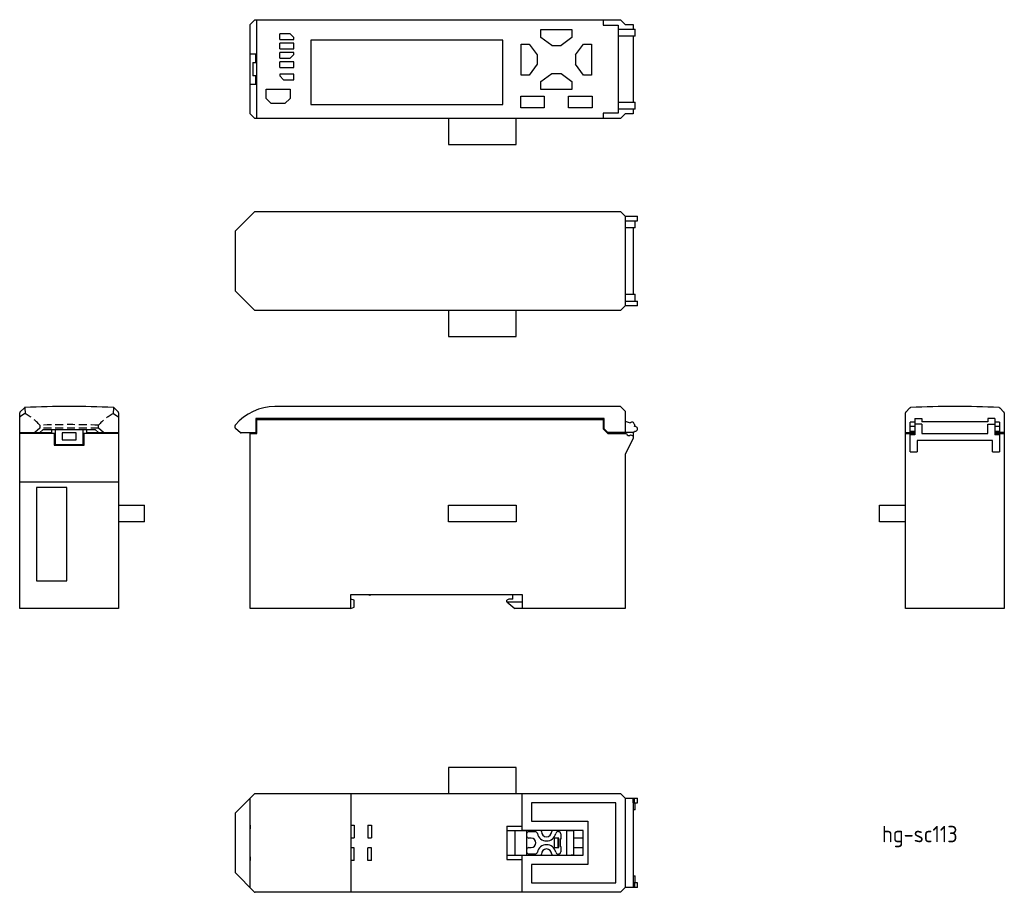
# Model space of a CAD drawing. Extents: x -27 to 183, y 470 to 656.
import ezdxf

# ---------------------------------------------------------------- set-up
doc = ezdxf.new("R2010")
doc.units = 0
doc.linetypes.add('HIDDEN', pattern=[2.516532, 1.677688, -0.838844])
doc.layers.get('0').update_dxf_attribs({"linetype": 'CONTINUOUS'})
doc.styles.get("Standard").update_dxf_attribs({"font": 'isocp.shx', "bigfont": 'extfont.shx'})

msp = doc.modelspace()

# ---------------------------------------------------------------- linework, layer by layer
for p, q in [((22.34, 654.85), (23.34, 655.85)), ((23.34, 655.85), (101.34, 655.85)), ((23.74, 634.75), (23.74, 655.85)), ((97.64, 655.85), (97.64, 654.7)), ((101.34, 655.85), (102.34, 654.85)), ((22.34, 635.75), (22.34, 654.85)), ((84.34, 653.75), (90.94, 653.75)), ((84.34, 652.05), (84.34, 653.75)), ((90.94, 653.75), (90.94, 652.05)), ((97.64, 654.7), (100.84, 654.7)), ((100.84, 654.7), (100.84, 635.9)), ((100.84, 653.85), (104.44, 653.85)), ((102.34, 654.85), (104.04, 654.85)), ((104.04, 654.85), (104.04, 653.85)), ((104.44, 652.35), (104.44, 653.85)), ((28.64, 651.65), (28.64, 652.85)), ((30.84, 652.85), (28.64, 652.85)), ((28.64, 651.65), (31.64, 651.65)), ((30.84, 652.85), (31.64, 652.05)), ((31.64, 651.65), (31.64, 652.05)), ((35.24, 651.45), (35.24, 637.75)), ((76.24, 651.45), (35.24, 651.45)), ((76.24, 637.75), (76.24, 651.45)), ((86.64, 650.35), (84.34, 652.05)), ((90.94, 652.05), (88.64, 650.35)), ((104.44, 652.35), (100.84, 652.35)), ((104.04, 652.35), (104.04, 638.25)), ((31.64, 650.85), (28.64, 650.85)), ((28.64, 649.65), (28.64, 650.85)), ((28.64, 649.65), (31.64, 649.65)), ((31.64, 648.85), (28.64, 648.85)), ((28.64, 647.65), (28.64, 648.85)), ((31.64, 649.65), (31.64, 650.85)), ((31.64, 648.45), (31.64, 648.85)), ((80.14, 650.65), (81.84, 650.65)), ((80.14, 644.05), (80.14, 650.65)), ((81.84, 650.65), (83.54, 648.35)), ((86.64, 650.35), (88.64, 650.35)), ((91.74, 648.35), (93.44, 650.65)), ((93.44, 650.65), (95.14, 650.65)), ((95.14, 650.65), (95.14, 644.05)), ((23.54, 648.5), (22.34, 648.5)), ((22.94, 646.75), (22.94, 643.85)), ((22.94, 646.75), (23.54, 646.75)), ((23.54, 646.75), (23.54, 648.5)), ((28.64, 647.65), (30.84, 647.65)), ((31.64, 646.85), (28.64, 646.85)), ((28.64, 645.65), (28.64, 646.85)), ((31.64, 648.45), (30.84, 647.65)), ((31.64, 645.65), (31.64, 646.85)), ((83.54, 648.35), (83.54, 646.35)), ((91.74, 648.35), (91.74, 646.35)), ((28.64, 645.65), (31.64, 645.65)), ((83.54, 646.35), (81.84, 644.05)), ((93.44, 644.05), (91.74, 646.35)), ((23.54, 643.85), (22.94, 643.85)), ((23.54, 642.1), (23.54, 643.85)), ((31.64, 644.25), (28.64, 644.25)), ((28.64, 644.25), (28.64, 643.85)), ((29.44, 643.05), (28.64, 643.85)), ((29.44, 643.05), (31.64, 643.05)), ((31.64, 643.05), (31.64, 644.25)), ((81.84, 644.05), (80.14, 644.05)), ((84.34, 642.65), (86.64, 644.35)), ((84.34, 640.95), (84.34, 642.65)), ((86.64, 644.35), (88.64, 644.35)), ((88.64, 644.35), (90.94, 642.65)), ((90.94, 642.65), (90.94, 640.95)), ((95.14, 644.05), (93.44, 644.05)), ((22.34, 642.1), (23.54, 642.1)), ((25.74, 641.05), (30.84, 641.05)), ((25.74, 639.03), (25.74, 641.05)), ((30.84, 641.05), (30.84, 639.03)), ((90.94, 640.95), (84.34, 640.95)), ((26.82, 637.95), (25.74, 639.03)), ((30.84, 639.03), (29.75, 637.95)), ((80.04, 637.05), (80.04, 639.55)), ((80.04, 639.55), (85.04, 639.55)), ((85.04, 639.55), (85.04, 637.05)), ((90.24, 639.55), (95.24, 639.55)), ((90.24, 637.05), (90.24, 639.55)), ((95.24, 639.55), (95.24, 637.05)), ((29.75, 637.95), (26.82, 637.95)), ((35.24, 637.75), (76.24, 637.75)), ((85.04, 637.05), (80.04, 637.05)), ((95.24, 637.05), (90.24, 637.05)), ((100.84, 638.25), (104.44, 638.25)), ((104.44, 636.75), (100.84, 636.75)), ((104.04, 636.75), (104.04, 635.75)), ((104.44, 636.75), (104.44, 638.25)), ((23.34, 634.75), (22.34, 635.75)), ((101.34, 634.75), (23.34, 634.75)), ((64.64, 634.75), (64.64, 629.2)), ((79.04, 629.2), (79.04, 634.75)), ((100.84, 635.9), (97.64, 635.9)), ((97.64, 635.9), (97.64, 634.75)), ((102.34, 635.75), (101.34, 634.75)), ((104.04, 635.75), (102.34, 635.75)), ((64.64, 629.2), (79.04, 629.2)), ((23.34, 614.92), (19.14, 610.72)), ((23.34, 614.92), (101.34, 614.92)), ((102.34, 613.92), (101.34, 614.92)), ((102.34, 613.92), (104.94, 613.92)), ((102.34, 613.92), (102.34, 594.82)), ((104.94, 612.92), (104.94, 613.92)), ((104.44, 611.42), (102.33, 611.42)), ((102.34, 612.92), (104.94, 612.92)), ((104.04, 611.42), (104.04, 597.32)), ((104.44, 611.42), (104.44, 612.92)), ((19.14, 610.72), (19.14, 598.02)), ((19.14, 598.02), (23.34, 593.82)), ((102.33, 597.32), (104.44, 597.32)), ((102.34, 597.32), (102.34, 597.32)), ((104.44, 595.82), (104.44, 597.32)), ((101.34, 593.82), (102.34, 594.82)), ((102.34, 595.82), (104.94, 595.82)), ((104.94, 594.82), (102.34, 594.82)), ((104.94, 594.82), (104.94, 595.82)), ((101.34, 593.82), (23.34, 593.82)), ((64.64, 593.82), (64.64, 588.27)), ((79.04, 588.27), (79.04, 593.82)), ((64.64, 588.27), (79.04, 588.27)), ((101.33, 573.37), (27.63, 573.37)), ((102.33, 572.37), (101.33, 573.37)), ((-26.81, 530.28), (-26.81, 571.99)), ((-25.81, 573.08), (-26.75, 572.13)), ((-6.69, 573.05), (-6.71, 573.08)), ((-5.77, 572.13), (-6.69, 573.05)), ((-5.71, 571.99), (-5.71, 530.28)), ((102.33, 572.37), (102.33, 567.77)), ((162.06, 530.28), (162.06, 571.99)), ((162.14, 572.15), (162.12, 572.13)), ((162.14, 572.15), (163.04, 573.05)), ((163.04, 573.05), (163.06, 573.08)), ((182.15, 573.08), (182.18, 573.05)), ((182.18, 573.05), (183.08, 572.15)), ((183.1, 572.13), (183.08, 572.15)), ((183.16, 571.99), (183.16, 530.28)), ((19.14, 568.82), (19.14, 569.28)), ((23.54, 570.77), (23.54, 567.71)), ((97.84, 570.77), (23.54, 570.77)), ((23.74, 570.58), (97.64, 570.58)), ((23.74, 567.58), (23.74, 570.58)), ((97.64, 570.58), (97.64, 568.58)), ((97.84, 568.57), (97.84, 570.77)), ((102.33, 570.22), (103.4, 569.84)), ((104.28, 569.52), (104.28, 569.12)), ((164.06, 570.02), (163.06, 570.02)), ((163.06, 567.78), (163.06, 570.02)), ((164.06, 569.08), (163.06, 569.08)), ((164.06, 570.77), (164.06, 567.28)), ((164.06, 570.77), (165.56, 570.77)), ((165.56, 569.58), (164.06, 569.58)), ((165.56, 570.77), (165.56, 570.07)), ((179.66, 570.07), (165.56, 570.07)), ((165.56, 570.07), (165.56, 570.07)), ((179.66, 570.07), (165.56, 570.07)), ((165.56, 569.58), (165.56, 567.58)), ((181.16, 570.77), (179.66, 570.77)), ((179.66, 570.77), (179.66, 570.07)), ((179.66, 570.07), (179.66, 570.07)), ((179.66, 567.58), (179.66, 569.58)), ((179.66, 569.58), (181.16, 569.58)), ((181.16, 570.77), (181.16, 567.28)), ((182.16, 570.02), (181.16, 570.02)), ((182.16, 569.08), (181.16, 569.08)), ((182.16, 570.02), (182.16, 567.78)), ((-20.06, 567.71), (-26.81, 567.71)), ((-19.26, 567.58), (-26.81, 567.58)), ((-22.62, 567.76), (-21.82, 568.43)), ((-21.82, 568.43), (-10.7, 568.43)), ((-20.06, 568.43), (-20.06, 567.71)), ((-19.46, 567.58), (-19.46, 565.08)), ((-19.26, 568.43), (-19.26, 565.21)), ((-14.76, 567.71), (-17.76, 567.71)), ((-17.76, 567.71), (-17.76, 566.21)), ((-14.76, 566.21), (-14.76, 567.71)), ((-13.26, 565.21), (-13.26, 568.43)), ((-5.71, 567.58), (-13.26, 567.58)), ((-13.06, 565.08), (-13.06, 567.58)), ((-12.46, 567.91), (-12.46, 568.43)), ((-12.46, 567.71), (-12.46, 567.91)), ((-5.71, 567.71), (-12.46, 567.71)), ((-10.7, 568.43), (-9.9, 567.76)), ((20.28, 567.76), (19.21, 568.67)), ((23.54, 567.71), (20.41, 567.71)), ((22.34, 530.28), (22.34, 567.71)), ((22.34, 567.58), (23.74, 567.58)), ((97.64, 568.58), (98.64, 567.58)), ((98.64, 567.77), (97.84, 568.57)), ((104.04, 567.78), (98.64, 567.77)), ((98.64, 567.58), (102.6, 567.58)), ((103.46, 567.29), (104.04, 567.08)), ((104.04, 567.78), (104.04, 566.58)), ((162.06, 567.77), (164.06, 567.77)), ((162.06, 567.58), (164.06, 567.58)), ((163.06, 568.08), (164.06, 568.08)), ((163.06, 567.78), (163.06, 567.77)), ((163.06, 567.77), (163.06, 567.77)), ((163.06, 563.7), (163.06, 567.58)), ((164.06, 567.28), (163.06, 567.28)), ((165.56, 567.58), (179.66, 567.58)), ((181.16, 568.08), (182.16, 568.08)), ((183.16, 567.77), (181.16, 567.77)), ((181.16, 567.58), (183.16, 567.58)), ((182.16, 567.28), (181.16, 567.28)), ((182.16, 567.77), (182.16, 567.78)), ((182.16, 567.77), (182.16, 567.77)), ((182.16, 567.58), (182.16, 563.7)), ((-19.46, 565.08), (-13.06, 565.08)), ((-19.26, 565.21), (-13.26, 565.21)), ((-17.76, 566.21), (-14.76, 566.21)), ((-17.76, 566.21), (-14.76, 566.21)), ((104.04, 566.58), (102.34, 563.08)), ((180.66, 566.08), (164.56, 566.08)), ((164.56, 566.08), (164.56, 563.7)), ((180.66, 563.7), (180.66, 566.08)), ((102.34, 563.08), (102.34, 530.28)), ((163.06, 563.7), (164.56, 563.7)), ((180.66, 563.7), (182.16, 563.7)), ((-26.81, 557.28), (-5.71, 557.28)), ((-16.76, 556.08), (-23.26, 556.08)), ((-23.26, 556.08), (-23.26, 536.18)), ((-16.76, 536.18), (-16.76, 556.08)), ((-5.71, 552.28), (-0.16, 552.28)), ((-0.16, 548.78), (-0.16, 552.28)), ((64.64, 552.28), (79.04, 552.28)), ((64.64, 548.78), (64.64, 552.28)), ((79.04, 552.28), (79.04, 548.78)), ((156.51, 548.78), (156.51, 552.28)), ((156.51, 552.28), (162.06, 552.28)), ((-0.16, 548.78), (-5.71, 548.78)), ((79.04, 548.78), (64.64, 548.78)), ((162.06, 548.78), (156.51, 548.78)), ((-23.26, 536.18), (-16.76, 536.18)), ((43.84, 530.28), (43.84, 533.28)), ((43.84, 533.28), (80.34, 533.28)), ((44.54, 532.08), (43.84, 532.28)), ((44.54, 530.58), (44.54, 532.08)), ((77.49, 532.28), (77.09, 532.08)), ((77.09, 531.68), (77.09, 532.08)), ((77.09, 531.68), (80.34, 531.68)), ((77.09, 531.68), (78.76, 530.28)), ((78.34, 532.28), (77.49, 532.28)), ((78.34, 532.28), (78.34, 533.28)), ((80.34, 533.28), (80.34, 530.28)), ((-5.71, 530.28), (-26.81, 530.28)), ((43.84, 530.28), (22.34, 530.28)), ((43.84, 530.28), (44.54, 530.58)), ((102.34, 530.28), (78.76, 530.28)), ((183.16, 530.28), (162.06, 530.28)), ((79.04, 496.39), (64.64, 496.39)), ((64.64, 496.39), (64.64, 490.84)), ((79.04, 490.84), (79.04, 496.39)), ((19.14, 486.64), (23.34, 490.84)), ((22.34, 470.82), (22.34, 489.76)), ((23.34, 490.84), (101.34, 490.84)), ((43.84, 490.84), (43.84, 469.74)), ((80.34, 482.94), (80.34, 490.84)), ((101.34, 490.84), (102.34, 489.84)), ((102.34, 489.84), (104.94, 489.84)), ((102.34, 489.84), (102.34, 470.74)), ((104.04, 489.84), (104.04, 470.74)), ((104.04, 488.84), (104.04, 489.64)), ((104.31, 488.84), (104.31, 489.84)), ((104.94, 488.84), (104.94, 489.84)), ((82.34, 488.84), (82.34, 484.94)), ((100.34, 488.84), (82.34, 488.84)), ((100.34, 471.74), (100.34, 488.84)), ((104.04, 488.84), (104.04, 488.84)), ((104.04, 488.84), (104.94, 488.84)), ((104.44, 487.34), (104.04, 487.34)), ((104.44, 487.34), (104.44, 488.84)), ((19.14, 486.64), (19.14, 473.94)), ((22.34, 484.09), (22.34, 484.09)), ((22.34, 483.89), (22.34, 483.49)), ((22.34, 483.29), (22.34, 483.29)), ((43.84, 484.09), (44.54, 484.09)), ((44.54, 484.09), (44.54, 481.39)), ((47.44, 484.09), (47.44, 481.39)), ((47.44, 484.09), (48.23, 484.09)), ((48.23, 484.09), (48.23, 481.39)), ((77.09, 483.84), (77.09, 476.74)), ((77.09, 483.84), (80.34, 483.84)), ((93.34, 482.94), (80.34, 482.94)), ((82.34, 484.94), (94.34, 484.94)), ((91.29, 482.94), (91.29, 477.64)), ((93.34, 477.64), (93.34, 482.94)), ((94.34, 484.94), (94.34, 475.64)), ((43.84, 481.39), (44.54, 481.39)), ((47.44, 481.39), (48.23, 481.39)), ((77.09, 482.89), (81.29, 482.89)), ((78.76, 482.89), (78.76, 477.69)), ((81.29, 482.89), (81.29, 477.69)), ((81.79, 482.69), (83.09, 482.69)), ((82.29, 481.29), (81.79, 481.29)), ((84.44, 482.69), (84.44, 482.69)), ((86.64, 482.69), (86.64, 482.69)), ((87.14, 481.29), (87.14, 479.29)), ((88.14, 481.29), (87.14, 481.29)), ((87.94, 481.29), (87.94, 479.29)), ((87.99, 482.69), (88.09, 482.69)), ((88.14, 479.29), (88.14, 481.29)), ((88.44, 481.05), (88.44, 479.53)), ((88.59, 481.05), (88.44, 481.05)), ((88.59, 482.19), (88.59, 481.05)), ((89.79, 482.89), (90.79, 482.89)), ((89.79, 482.89), (89.79, 477.69)), ((90.79, 482.89), (91.29, 482.89)), ((93.34, 481.29), (91.29, 481.29)), ((44.54, 479.19), (43.84, 479.19)), ((44.54, 476.49), (44.54, 479.19)), ((47.44, 476.49), (47.44, 479.19)), ((48.23, 479.19), (47.44, 479.19)), ((48.23, 476.49), (48.23, 479.19)), ((81.79, 479.29), (82.29, 479.29)), ((87.14, 479.29), (88.14, 479.29)), ((88.59, 479.53), (88.44, 479.53)), ((88.59, 479.53), (88.59, 478.39)), ((91.29, 479.29), (93.34, 479.29)), ((22.34, 477.29), (22.34, 477.29)), ((22.34, 477.09), (22.34, 476.69)), ((77.09, 477.69), (81.29, 477.69)), ((77.09, 476.74), (80.34, 476.74)), ((80.34, 469.74), (80.34, 477.64)), ((80.34, 477.64), (93.34, 477.64)), ((83.09, 477.89), (81.79, 477.89)), ((84.44, 477.89), (84.44, 477.89)), ((86.64, 477.89), (86.64, 477.89)), ((88.09, 477.89), (87.99, 477.89)), ((89.79, 477.69), (90.79, 477.69)), ((91.29, 477.69), (90.79, 477.69)), ((22.34, 476.49), (22.34, 476.49)), ((44.54, 476.49), (43.84, 476.49)), ((48.23, 476.49), (47.44, 476.49)), ((82.34, 475.64), (82.34, 471.74)), ((94.34, 475.64), (82.34, 475.64)), ((23.28, 469.8), (19.14, 473.94)), ((104.04, 473.24), (104.44, 473.24)), ((104.44, 471.74), (104.44, 473.24)), ((82.34, 471.74), (100.34, 471.74)), ((102.34, 470.74), (101.34, 469.74)), ((104.94, 470.74), (102.34, 470.74)), ((104.94, 471.74), (104.04, 471.74)), ((104.31, 471.74), (104.31, 470.74)), ((104.94, 470.74), (104.94, 471.74)), ((101.34, 469.74), (23.42, 469.74))]:
    msp.add_line(p, q)
at = {"color": 2, "linetype": 'HIDDEN'}
for p, q in [((-25.8, 571.76), (-26.75, 571.18)), ((-25.68, 573.13), (-25.67, 571.81)), ((-6.84, 573.13), (-6.85, 571.81)), ((-6.72, 571.76), (-5.77, 571.18)), ((-22.53, 569.37), (-22.53, 568.73)), ((-9.99, 568.73), (-9.99, 569.37)), ((-22.53, 568.73), (-23.6, 567.82)), ((-9.99, 568.73), (-22.53, 568.73)), ((-8.92, 567.82), (-9.99, 568.73))]:
    msp.add_line(p, q, dxfattribs=at)
for points in [[(104.04, 488.84, 0), (104.04, 488.84, 0), (104.04, 488.84, 0), (104.04, 488.84, 0), (104.04, 488.84, 0), (104.04, 488.84, 0), (104.04, 488.84, 0), (104.05, 488.84, 0), (104.05, 488.84, 0), (104.05, 488.84, 0), (104.05, 488.84, 0), (104.05, 488.84, 0), (104.05, 488.84, 0), (104.05, 488.84, 0), (104.05, 488.84, 0), (104.06, 488.84, 0), (104.06, 488.84, 0), (104.06, 488.84, 0), (104.06, 488.84, 0), (104.06, 488.84, 0), (104.06, 488.84, 0), (104.06, 488.84, 0), (104.06, 488.84, 0), (104.06, 488.84, 0), (104.06, 488.84, 0), (104.07, 488.84, 0), (104.07, 488.84, 0), (104.07, 488.84, 0), (104.07, 488.84, 0), (104.07, 488.84, 0), (104.07, 488.84, 0), (104.07, 488.84, 0), (104.07, 488.84, 0), (104.08, 488.84, 0), (104.08, 488.84, 0), (104.08, 488.84, 0), (104.08, 488.84, 0), (104.08, 488.84, 0), (104.08, 488.84, 0), (104.08, 488.84, 0), (104.08, 488.84, 0), (104.08, 488.84, 0), (104.09, 488.84, 0), (104.09, 488.84, 0), (104.09, 488.84, 0), (104.09, 488.84, 0), (104.09, 488.84, 0), (104.09, 488.84, 0), (104.09, 488.84, 0), (104.09, 488.84, 0), (104.09, 488.84, 0), (104.1, 488.84, 0), (104.1, 488.84, 0), (104.1, 488.84, 0), (104.1, 488.84, 0), (104.1, 488.84, 0), (104.1, 488.84, 0), (104.1, 488.84, 0), (104.1, 488.84, 0), (104.11, 488.84, 0), (104.11, 488.84, 0), (104.11, 488.84, 0), (104.11, 488.84, 0), (104.11, 488.84, 0), (104.11, 488.84, 0), (104.11, 488.84, 0), (104.11, 488.84, 0), (104.11, 488.84, 0), (104.11, 488.84, 0), (104.11, 488.84, 0), (104.12, 488.84, 0), (104.12, 488.84, 0), (104.12, 488.84, 0), (104.12, 488.84, 0), (104.12, 488.84, 0), (104.12, 488.84, 0), (104.12, 488.84, 0), (104.12, 488.84, 0), (104.12, 488.84, 0), (104.13, 488.84, 0), (104.13, 488.84, 0), (104.13, 488.84, 0), (104.13, 488.84, 0), (104.13, 488.84, 0), (104.13, 488.84, 0), (104.13, 488.84, 0), (104.13, 488.84, 0), (104.13, 488.84, 0), (104.14, 488.84, 0), (104.14, 488.84, 0), (104.14, 488.84, 0), (104.14, 488.84, 0), (104.14, 488.84, 0), (104.14, 488.84, 0), (104.14, 488.84, 0), (104.14, 488.84, 0), (104.14, 488.84, 0), (104.14, 488.84, 0), (104.14, 488.84, 0), (104.14, 488.84, 0), (104.15, 488.84, 0), (104.15, 488.84, 0), (104.15, 488.84, 0), (104.15, 488.84, 0), (104.15, 488.84, 0), (104.15, 488.84, 0), (104.15, 488.84, 0), (104.15, 488.84, 0), (104.15, 488.84, 0), (104.16, 488.84, 0), (104.16, 488.84, 0), (104.16, 488.84, 0), (104.16, 488.84, 0), (104.16, 488.84, 0), (104.16, 488.84, 0), (104.16, 488.84, 0), (104.16, 488.84, 0), (104.16, 488.84, 0), (104.16, 488.84, 0), (104.16, 488.84, 0), (104.16, 488.84, 0), (104.17, 488.84, 0), (104.17, 488.84, 0), (104.17, 488.84, 0), (104.17, 488.84, 0), (104.17, 488.84, 0), (104.17, 488.84, 0), (104.17, 488.84, 0), (104.17, 488.84, 0), (104.17, 488.84, 0), (104.17, 488.84, 0), (104.17, 488.84, 0), (104.17, 488.84, 0), (104.17, 488.84, 0), (104.18, 488.84, 0), (104.18, 488.84, 0), (104.18, 488.84, 0), (104.18, 488.84, 0), (104.18, 488.84, 0), (104.18, 488.84, 0), (104.18, 488.84, 0), (104.18, 488.84, 0), (104.18, 488.84, 0), (104.18, 488.84, 0), (104.18, 488.84, 0), (104.18, 488.84, 0), (104.19, 488.84, 0), (104.19, 488.84, 0), (104.19, 488.84, 0), (104.19, 488.84, 0), (104.19, 488.84, 0), (104.19, 488.84, 0), (104.19, 488.84, 0), (104.19, 488.84, 0), (104.19, 488.84, 0), (104.19, 488.84, 0), (104.19, 488.84, 0), (104.19, 488.84, 0), (104.19, 488.84, 0), (104.19, 488.84, 0), (104.19, 488.84, 0), (104.19, 488.84, 0), (104.2, 488.84, 0), (104.2, 488.84, 0), (104.2, 488.84, 0), (104.2, 488.84, 0), (104.2, 488.84, 0), (104.2, 488.84, 0), (104.2, 488.84, 0), (104.2, 488.84, 0), (104.2, 488.84, 0), (104.2, 488.84, 0), (104.2, 488.84, 0), (104.2, 488.84, 0), (104.2, 488.84, 0), (104.2, 488.84, 0), (104.2, 488.84, 0), (104.2, 488.84, 0), (104.21, 488.84, 0), (104.21, 488.84, 0), (104.21, 488.84, 0), (104.21, 488.84, 0), (104.21, 488.84, 0), (104.21, 488.84, 0), (104.21, 488.84, 0), (104.21, 488.84, 0), (104.21, 488.84, 0), (104.21, 488.84, 0), (104.21, 488.84, 0), (104.21, 488.84, 0), (104.21, 488.84, 0), (104.21, 488.84, 0), (104.21, 488.84, 0), (104.21, 488.84, 0), (104.21, 488.84, 0), (104.22, 488.84, 0), (104.22, 488.84, 0), (104.22, 488.84, 0), (104.22, 488.84, 0), (104.22, 488.84, 0), (104.22, 488.84, 0), (104.22, 488.84, 0), (104.22, 488.84, 0), (104.22, 488.84, 0), (104.22, 488.84, 0), (104.22, 488.84, 0), (104.22, 488.84, 0), (104.22, 488.84, 0), (104.22, 488.84, 0), (104.22, 488.84, 0), (104.22, 488.84, 0), (104.22, 488.84, 0), (104.22, 488.84, 0), (104.22, 488.84, 0), (104.22, 488.84, 0), (104.22, 488.84, 0), (104.22, 488.84, 0), (104.22, 488.84, 0), (104.22, 488.84, 0), (104.22, 488.84, 0), (104.22, 488.84, 0), (104.22, 488.84, 0), (104.23, 488.84, 0), (104.23, 488.84, 0), (104.23, 488.84, 0), (104.23, 488.84, 0), (104.23, 488.84, 0), (104.23, 488.84, 0), (104.23, 488.84, 0), (104.23, 488.84, 0), (104.23, 488.84, 0), (104.23, 488.84, 0), (104.23, 488.84, 0), (104.23, 488.84, 0), (104.23, 488.84, 0), (104.23, 488.84, 0), (104.23, 488.84, 0), (104.23, 488.84, 0), (104.23, 488.84, 0), (104.23, 488.84, 0), (104.23, 488.84, 0), (104.23, 488.84, 0), (104.23, 488.84, 0), (104.23, 488.84, 0), (104.23, 488.84, 0), (104.23, 488.84, 0), (104.23, 488.84, 0), (104.23, 488.84, 0), (104.23, 488.84, 0), (104.23, 488.84, 0), (104.23, 488.84, 0), (104.23, 488.84, 0), (104.23, 488.84, 0), (104.23, 488.84, 0), (104.23, 488.84, 0), (104.23, 488.84, 0), (104.23, 488.84, 0), (104.23, 488.84, 0), (104.23, 488.84, 0), (104.23, 488.84, 0), (104.23, 488.84, 0), (104.23, 488.84, 0), (104.23, 488.84, 0), (104.23, 488.84, 0), (104.24, 488.84, 0), (104.24, 488.84, 0), (104.24, 488.84, 0), (104.24, 488.84, 0), (104.24, 488.84, 0), (104.24, 488.84, 0), (104.24, 488.84, 0), (104.24, 488.84, 0), (104.24, 488.84, 0), (104.24, 488.84, 0), (104.24, 488.84, 0), (104.24, 488.84, 0), (104.24, 488.84, 0), (104.24, 488.84, 0), (104.24, 488.84, 0), (104.24, 488.84, 0), (104.24, 488.84, 0), (104.24, 488.84, 0), (104.24, 488.84, 0), (104.24, 488.84, 0), (104.24, 488.84, 0), (104.24, 488.84, 0), (104.24, 488.84, 0), (104.24, 488.84, 0)], [(104.24, 471.74, 0), (104.24, 471.74, 0), (104.24, 471.74, 0), (104.24, 471.74, 0), (104.24, 471.74, 0), (104.24, 471.74, 0), (104.24, 471.74, 0), (104.24, 471.74, 0), (104.24, 471.74, 0), (104.24, 471.74, 0), (104.24, 471.74, 0), (104.24, 471.74, 0), (104.24, 471.74, 0), (104.24, 471.74, 0), (104.24, 471.74, 0), (104.24, 471.74, 0), (104.24, 471.74, 0), (104.24, 471.74, 0), (104.24, 471.74, 0), (104.24, 471.74, 0), (104.24, 471.74, 0), (104.24, 471.74, 0), (104.24, 471.74, 0), (104.24, 471.74, 0), (104.24, 471.74, 0), (104.24, 471.74, 0), (104.24, 471.74, 0), (104.23, 471.74, 0), (104.23, 471.74, 0), (104.23, 471.74, 0), (104.23, 471.74, 0), (104.23, 471.74, 0), (104.23, 471.74, 0), (104.23, 471.74, 0), (104.23, 471.74, 0), (104.23, 471.74, 0), (104.23, 471.74, 0), (104.23, 471.74, 0), (104.23, 471.74, 0), (104.23, 471.74, 0), (104.23, 471.74, 0), (104.23, 471.74, 0), (104.23, 471.74, 0), (104.23, 471.74, 0), (104.23, 471.74, 0), (104.23, 471.74, 0), (104.23, 471.74, 0), (104.23, 471.74, 0), (104.23, 471.74, 0), (104.23, 471.74, 0), (104.23, 471.74, 0), (104.23, 471.74, 0), (104.23, 471.74, 0), (104.23, 471.74, 0), (104.23, 471.74, 0), (104.23, 471.74, 0), (104.23, 471.74, 0), (104.23, 471.74, 0), (104.23, 471.74, 0), (104.23, 471.74, 0), (104.23, 471.74, 0), (104.23, 471.74, 0), (104.23, 471.74, 0), (104.23, 471.74, 0), (104.23, 471.74, 0), (104.23, 471.74, 0), (104.23, 471.74, 0), (104.23, 471.74, 0), (104.23, 471.74, 0), (104.23, 471.74, 0), (104.23, 471.74, 0), (104.23, 471.74, 0), (104.22, 471.74, 0), (104.22, 471.74, 0), (104.22, 471.74, 0), (104.22, 471.74, 0), (104.22, 471.74, 0), (104.22, 471.74, 0), (104.22, 471.74, 0), (104.22, 471.74, 0), (104.22, 471.74, 0), (104.22, 471.74, 0), (104.22, 471.74, 0), (104.22, 471.74, 0), (104.22, 471.74, 0), (104.22, 471.74, 0), (104.22, 471.74, 0), (104.22, 471.74, 0), (104.22, 471.74, 0), (104.22, 471.74, 0), (104.22, 471.74, 0), (104.22, 471.74, 0), (104.22, 471.74, 0), (104.22, 471.74, 0), (104.22, 471.74, 0), (104.22, 471.74, 0), (104.22, 471.74, 0), (104.22, 471.74, 0), (104.22, 471.74, 0), (104.22, 471.74, 0), (104.22, 471.74, 0), (104.21, 471.74, 0), (104.21, 471.74, 0), (104.21, 471.74, 0), (104.21, 471.74, 0), (104.21, 471.74, 0), (104.21, 471.74, 0), (104.21, 471.74, 0), (104.21, 471.74, 0), (104.21, 471.74, 0), (104.21, 471.74, 0), (104.21, 471.74, 0), (104.21, 471.74, 0), (104.21, 471.74, 0), (104.21, 471.74, 0), (104.21, 471.74, 0), (104.21, 471.74, 0), (104.21, 471.74, 0), (104.21, 471.74, 0), (104.2, 471.74, 0), (104.2, 471.74, 0), (104.2, 471.74, 0), (104.2, 471.74, 0), (104.2, 471.74, 0), (104.2, 471.74, 0), (104.2, 471.74, 0), (104.2, 471.74, 0), (104.2, 471.74, 0), (104.2, 471.74, 0), (104.2, 471.74, 0), (104.2, 471.74, 0), (104.2, 471.74, 0), (104.2, 471.74, 0), (104.2, 471.74, 0), (104.2, 471.74, 0), (104.2, 471.74, 0), (104.2, 471.74, 0), (104.19, 471.74, 0), (104.19, 471.74, 0), (104.19, 471.74, 0), (104.19, 471.74, 0), (104.19, 471.74, 0), (104.19, 471.74, 0), (104.19, 471.74, 0), (104.19, 471.74, 0), (104.19, 471.74, 0), (104.19, 471.74, 0), (104.19, 471.74, 0), (104.19, 471.74, 0), (104.19, 471.74, 0), (104.19, 471.74, 0), (104.19, 471.74, 0), (104.19, 471.74, 0), (104.19, 471.74, 0), (104.19, 471.74, 0), (104.18, 471.74, 0), (104.18, 471.74, 0), (104.18, 471.74, 0), (104.18, 471.74, 0), (104.18, 471.74, 0), (104.18, 471.74, 0), (104.18, 471.74, 0), (104.18, 471.74, 0), (104.18, 471.74, 0), (104.18, 471.74, 0), (104.18, 471.74, 0), (104.18, 471.74, 0), (104.18, 471.74, 0), (104.17, 471.74, 0), (104.17, 471.74, 0), (104.17, 471.74, 0), (104.17, 471.74, 0), (104.17, 471.74, 0), (104.17, 471.74, 0), (104.17, 471.74, 0), (104.17, 471.74, 0), (104.17, 471.74, 0), (104.17, 471.74, 0), (104.17, 471.74, 0), (104.17, 471.74, 0), (104.17, 471.74, 0), (104.17, 471.74, 0), (104.16, 471.74, 0), (104.16, 471.74, 0), (104.16, 471.74, 0), (104.16, 471.74, 0), (104.16, 471.74, 0), (104.16, 471.74, 0), (104.16, 471.74, 0), (104.16, 471.74, 0), (104.16, 471.74, 0), (104.16, 471.74, 0), (104.16, 471.74, 0), (104.16, 471.74, 0), (104.15, 471.74, 0), (104.15, 471.74, 0), (104.15, 471.74, 0), (104.15, 471.74, 0), (104.15, 471.74, 0), (104.15, 471.74, 0), (104.15, 471.74, 0), (104.15, 471.74, 0), (104.15, 471.74, 0), (104.15, 471.74, 0), (104.15, 471.74, 0), (104.14, 471.74, 0), (104.14, 471.74, 0), (104.14, 471.74, 0), (104.14, 471.74, 0), (104.14, 471.74, 0), (104.14, 471.74, 0), (104.14, 471.74, 0), (104.14, 471.74, 0), (104.14, 471.74, 0), (104.14, 471.74, 0), (104.14, 471.74, 0), (104.14, 471.74, 0), (104.13, 471.74, 0), (104.13, 471.74, 0), (104.13, 471.74, 0), (104.13, 471.74, 0), (104.13, 471.74, 0), (104.13, 471.74, 0), (104.13, 471.74, 0), (104.13, 471.74, 0), (104.13, 471.74, 0), (104.13, 471.74, 0), (104.12, 471.74, 0), (104.12, 471.74, 0), (104.12, 471.74, 0), (104.12, 471.74, 0), (104.12, 471.74, 0), (104.12, 471.74, 0), (104.12, 471.74, 0), (104.12, 471.74, 0), (104.12, 471.74, 0), (104.12, 471.74, 0), (104.11, 471.74, 0), (104.11, 471.74, 0), (104.11, 471.74, 0), (104.11, 471.74, 0), (104.11, 471.74, 0), (104.11, 471.74, 0), (104.11, 471.74, 0), (104.11, 471.74, 0), (104.11, 471.74, 0), (104.11, 471.74, 0), (104.11, 471.74, 0), (104.11, 471.74, 0), (104.1, 471.74, 0), (104.1, 471.74, 0), (104.1, 471.74, 0), (104.1, 471.74, 0), (104.1, 471.74, 0), (104.1, 471.74, 0), (104.1, 471.74, 0), (104.1, 471.74, 0), (104.1, 471.74, 0), (104.09, 471.74, 0), (104.09, 471.74, 0), (104.09, 471.74, 0), (104.09, 471.74, 0), (104.09, 471.74, 0), (104.09, 471.74, 0), (104.09, 471.74, 0), (104.09, 471.74, 0), (104.09, 471.74, 0), (104.09, 471.74, 0), (104.09, 471.74, 0), (104.08, 471.74, 0), (104.08, 471.74, 0), (104.08, 471.74, 0), (104.08, 471.74, 0), (104.08, 471.74, 0), (104.08, 471.74, 0), (104.08, 471.74, 0), (104.08, 471.74, 0), (104.08, 471.74, 0), (104.08, 471.74, 0), (104.08, 471.74, 0), (104.07, 471.74, 0), (104.07, 471.74, 0), (104.07, 471.74, 0), (104.07, 471.74, 0), (104.07, 471.74, 0), (104.07, 471.74, 0), (104.07, 471.74, 0), (104.07, 471.74, 0), (104.07, 471.74, 0), (104.07, 471.74, 0), (104.06, 471.74, 0), (104.06, 471.74, 0), (104.06, 471.74, 0), (104.06, 471.74, 0), (104.06, 471.74, 0), (104.06, 471.74, 0), (104.06, 471.74, 0), (104.06, 471.74, 0), (104.06, 471.74, 0), (104.06, 471.74, 0), (104.06, 471.74, 0), (104.05, 471.74, 0), (104.05, 471.74, 0), (104.05, 471.74, 0), (104.05, 471.74, 0), (104.05, 471.74, 0), (104.05, 471.74, 0), (104.05, 471.74, 0), (104.05, 471.74, 0), (104.05, 471.74, 0), (104.05, 471.74, 0), (104.05, 471.74, 0), (104.04, 471.74, 0), (104.04, 471.74, 0), (104.04, 471.74, 0), (104.04, 471.74, 0), (104.04, 471.74, 0), (104.04, 471.74, 0), (104.04, 471.74, 0), (104.04, 471.74, 0)]]:
    msp.add_polyline3d(points)
for centre, radius, start, end in [((-16.26, 388.37), 185, 87.0826, 92.9174), ((27.84, 561.94), 11.44, 91.0502, 139.2132), ((172.61, 388.37), 185, 87.0826, 92.9174), ((-26.61, 571.99), 0.2, 134.9999, 180.0003), ((-25.67, 572.93), 0.2, 92.9177, 134.9997), ((-6.85, 572.93), 0.2, 45.0003, 87.0823), ((-5.91, 571.99), 0.2, 359.9997, 45.0001), ((162.26, 571.99), 0.2, 134.9999, 180.0003), ((163.2, 572.93), 0.2, 92.9177, 134.9997), ((182.01, 572.93), 0.2, 45.0003, 87.0823), ((182.96, 571.99), 0.2, 359.9997, 45.0001), ((19.34, 569.28), 0.2, 139.5701, 180.0453), ((103.78, 569.52), 0.5, 0.0453, 139.6471), ((103.44, 568.58), 1, 29.0003, 32.6912), ((104.44, 568.58), 0.5, 255.5677, 104.5228), ((-22.75, 567.91), 0.2, 270, 310.2827), ((-9.77, 567.91), 0.2, 229.7173, 270), ((19.34, 568.82), 0.2, 180.0453, 229.7362), ((20.41, 567.91), 0.2, 229.7362, 270.0453), ((103.1, 567.64), 0.5, 186.9276, 316.4218), ((103.44, 568.58), 1, 306.9152, 331.0902), ((47.84, 533.73), 0.6, 228.5904, 311.4096), ((85.45, 483.94), 63.11, 179.8644, 180.046), ((85.45, 483.44), 63.11, 179.954, 180.1356), ((83.29, 482.69), 1.15, 0, 12.5559), ((87.79, 482.69), 1.15, 167.4441, 180), ((81.79, 482.19), 0.5, 90, 180), ((81.79, 481.79), 0.5, 180, 270), ((82.29, 480.29), 1, 270, 90), ((83.09, 482.19), 0.5, 11.537, 90), ((85.54, 482.69), 2, 191.537, 348.463), ((85.54, 482.69), 1.1, 180, 0), ((87.99, 482.19), 0.5, 90, 168.463), ((88.09, 482.19), 0.5, 0, 90), ((81.79, 478.79), 0.5, 90, 180), ((85.54, 477.89), 2, 11.537, 168.463), ((85.54, 477.89), 1.1, 0, 180), ((85.45, 477.14), 63.11, 179.8644, 180.046), ((85.45, 476.64), 63.11, 179.954, 180.1356), ((81.79, 478.39), 0.5, 180, 270), ((83.09, 478.39), 0.5, 270, 348.463), ((83.29, 477.89), 1.15, 347.4441, 0), ((87.79, 477.89), 1.15, 180, 192.5559), ((87.99, 478.39), 0.5, 191.537, 270), ((88.09, 478.39), 0.5, 270, 0), ((23.42, 469.94), 0.2, 224.9991, 270)]:
    msp.add_arc(centre, radius, start, end)
for centre, radius, start, end in [((-26.64, 571.05), 0.173, 131.3, 179.4307), ((-25.66, 571.6), 0.214, 91.8459, 130.5476), ((-30.06, 562.93), 9.9, 40.5326, 63.6941), ((-2.46, 562.93), 9.9, 116.3059, 139.4674), ((-6.86, 571.6), 0.214, 49.4545, 88.1558), ((-5.88, 571.05), 0.173, 0.5695, 48.7041), ((-16.26, 388.38), 181.1, 88.0154, 91.9846)]:
    msp.add_arc(centre, radius, start, end, dxfattribs=at)

# ---------------------------------------------------------------- texts
at = {"color": 2, "linetype": 'CONTINUOUS'}
msp.add_text('hg-sc113', height=3.5, dxfattribs=at).set_placement((157.06, 480.41))

doc.saveas('drawing.dxf')
